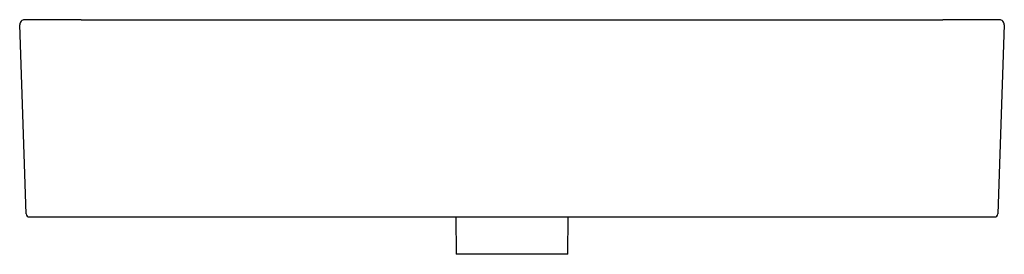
# Model space of a CAD drawing. Header units: millimetres. Extents: x 4494.099 to 4494.699, y 2881.31 to 2881.453.
import ezdxf

# ---------------------------------------------------------------- set-up
doc = ezdxf.new("R2010")
doc.units = ezdxf.units.MM
doc.layers.add('SANINDUSA', color=3, linetype='Continuous')

msp = doc.modelspace()

# ---------------------------------------------------------------- linework, layer by layer
at = {"layer": 'SANINDUSA'}
for p, q in [((4494.10277, 2881.33485), (4494.09876, 2881.44982)), ((4494.11185, 2881.45292), (4494.10176, 2881.45292)), ((4494.13623, 2881.45292), (4494.11185, 2881.45292)), ((4494.13623, 2881.45292), (4494.66106, 2881.45292)), ((4494.68545, 2881.45292), (4494.66106, 2881.45292)), ((4494.69554, 2881.45292), (4494.68545, 2881.45292)), ((4494.69854, 2881.44982), (4494.69453, 2881.33485)), ((4494.10477, 2881.33292), (4494.69253, 2881.33292)), ((4494.36443, 2881.33292), (4494.36468, 2881.31019)), ((4494.43262, 2881.31019), (4494.43287, 2881.33292)), ((4494.43262, 2881.31019), (4494.36468, 2881.31019))]:
    msp.add_line(p, q, dxfattribs=at)
for centre, radius, start, end in [((4494.10176, 2881.44992), 0.003, 90.00038, 181.9996), ((4494.69554, 2881.44992), 0.003, 358, 90), ((4494.10477, 2881.33492), 0.002, 182.00049, 269.99957), ((4494.69253, 2881.33492), 0.002, 270, 358)]:
    msp.add_arc(centre, radius, start, end, dxfattribs=at)

doc.saveas('drawing.dxf')
